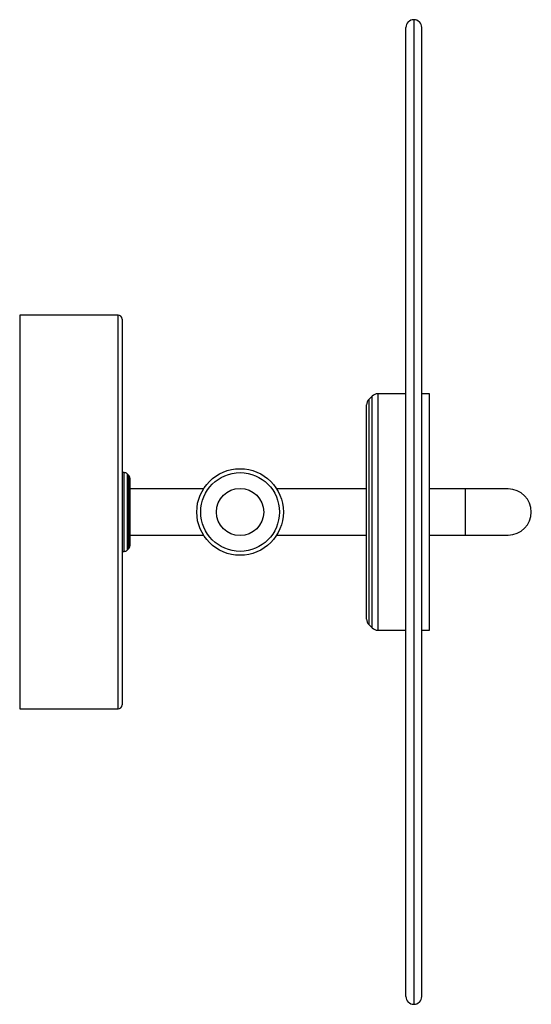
# Paper-space layout '_Superior' of a CAD drawing. Header units: millimetres. Extents: x 0 to 130, y -125 to 125.
import ezdxf

# ---------------------------------------------------------------- set-up
doc = ezdxf.new("R2010")
doc.units = ezdxf.units.MM

psp = doc.layouts.new('_Superior')

# ---------------------------------------------------------------- linework, layer by layer
at = {"color": 7, "linetype": 'Continuous', "lineweight": 25}
for p, q in [((98.15, -123), (98.15, 123)), ((102.15, -123), (102.15, 123)), ((25, 50), (0, 50)), ((0, 50), (0, -50)), ((26, 49), (26, -49)), ((89.56, 29.41), (88.74, 28.59)), ((98.15, 30), (90.98, 30)), ((104.15, 30), (102.15, 30)), ((104.15, -30), (104.15, 30)), ((88.15, -27.17), (88.15, 27.17)), ((26.59, 10), (26, 10)), ((27.71, 9.29), (27.29, 9.71)), ((28, 8.59), (28, -8.59)), ((46.68, 5.85), (28, 5.85)), ((88.15, 5.85), (65.32, 5.85)), ((124.15, 5.85), (104.15, 5.85)), ((28, -5.85), (46.68, -5.85)), ((65.32, -5.85), (88.15, -5.85)), ((104.15, -5.85), (124.15, -5.85)), ((26, -10), (26.59, -10)), ((27.29, -9.71), (27.71, -9.29)), ((88.74, -28.59), (89.56, -29.41)), ((90.98, -30), (98.15, -30)), ((102.15, -30), (104.15, -30)), ((0, -50), (25, -50))]:
    psp.add_line(p, q, dxfattribs=at)
at = {"color": 8, "linetype": 'Continuous', "lineweight": 25}
for p, q in [((100.15, 125), (100.15, -125)), ((25, -50), (25, 50)), ((88.74, 28.59), (88.74, -28.59)), ((89.56, -29.41), (89.56, 29.41)), ((90.98, 30), (90.98, -30)), ((26.59, -10), (26.59, 10)), ((27.29, 9.71), (27.29, -9.71)), ((27.71, -9.29), (27.71, 9.29)), ((113.15, 5.85), (113.15, -5.85))]:
    psp.add_line(p, q, dxfattribs=at)
at = {"color": 7, "linetype": 'Continuous', "lineweight": 25}
for radius in [11, 10, 6]:
    psp.add_circle((56, 0), radius, dxfattribs=at)
for centre, radius, start, end in [((100.15, 123), 2, 0, 180), ((25, 49), 1, 0, 90), ((90.15, 27.17), 2, 135, 180), ((90.98, 28), 2, 90, 135), ((26.59, 9), 1, 45, 90), ((27, 8.59), 1, 0, 45), ((124.15, 0), 5.85, 270, 90), ((26.59, -9), 1, 270, 315), ((27, -8.59), 1, 315, 0), ((90.15, -27.17), 2, 180, 225), ((90.98, -28), 2, 225, 270), ((25, -49), 1, 270, 0), ((100.15, -123), 2, 180, 0)]:
    psp.add_arc(centre, radius, start, end, dxfattribs=at)

doc.saveas('drawing.dxf')
